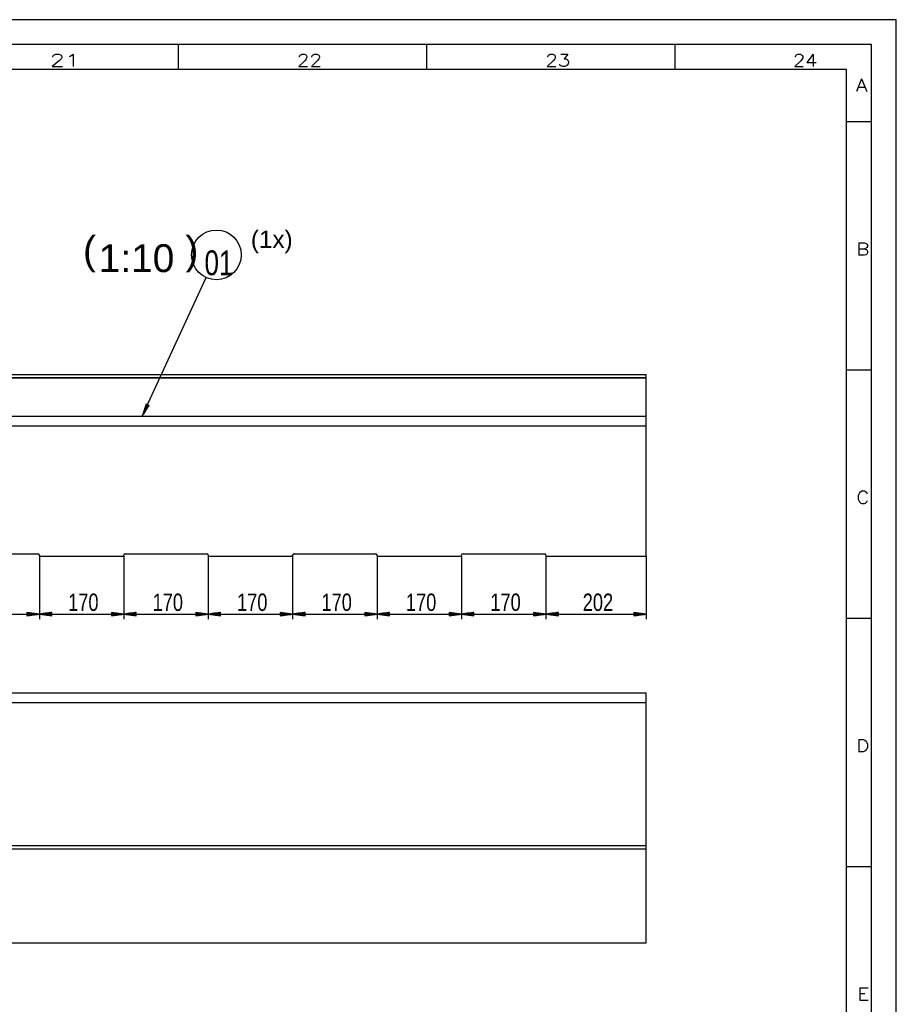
# Model space of a CAD drawing. Header units: millimetres. Extents: x 0 to 1189, y 0 to 841.
# Tile 15 of 15: x 1013 to 1189, y 643 to 841. Entities that reach past the tile are written whole.
import ezdxf

# ---------------------------------------------------------------- set-up
doc = ezdxf.new("R2010")
doc.units = ezdxf.units.MM
doc.layers.add('200', color=7, linetype='Continuous')
doc.styles.add('SEACAD_Arial', font='arial.ttf', dxfattribs={"width": 0.75})
doc.styles.add('SEACAD_simplex_shx', font='simplex.shx', dxfattribs={"width": 0.59})

msp = doc.modelspace()

# ---------------------------------------------------------------- linework, layer by layer
at = {"layer": '200', "color": 7, "linetype": 'Continuous'}
for p, q in [((1189, 841.000061), (594.5, 841.000061)), ((1189, 0), (1189, 841.000061)), ((1184, 836), (594.5, 836)), ((1044.5, 831.000061), (1044.5, 836)), ((1094.5, 831.000061), (1094.5, 836)), ((1144.5, 831.000061), (1144.5, 836)), ((1184, 5), (1184, 836)), ((1179.000122, 831.000061), (594.5, 831.000061)), ((1179.000122, 10), (1179.000122, 831.000061)), ((1179.000122, 820.500061), (1184, 820.500061)), ((1037.20166, 761.16394), (1050.02771, 789.101379)), ((762.867615, 769.5625), (1138.667603, 769.5625)), ((1138.667603, 768.962463), (1138.667603, 769.5625)), ((1179.000122, 770.5), (1184, 770.5)), ((762.867615, 768.962463), (1138.667603, 768.962463)), ((810.255737, 768.894348), (1138.667603, 768.894348)), ((1138.667603, 761.16394), (1138.667603, 768.894348)), ((1138.66765, 768.894322), (1138.66765, 768.962452)), ((1037.945557, 763.573303), (1037.20166, 761.16394)), ((1038.198608, 763.457153), (1037.316406, 761.535828)), ((1038.290894, 763.414795), (1037.408813, 761.493408)), ((1038.152344, 763.478394), (1037.431274, 761.907654)), ((1038.106201, 763.499573), (1037.546143, 762.279602)), ((1038.337036, 763.393555), (1037.615967, 761.822937)), ((1038.060059, 763.520691), (1037.661011, 762.651367)), ((1038.013916, 763.541992), (1037.775757, 763.023315)), ((1038.383179, 763.372375), (1037.82312, 762.152405)), ((1037.967773, 763.56311), (1037.890625, 763.395203)), ((1037.967773, 763.56311), (1037.890625, 763.395203)), ((1038.543823, 763.298645), (1037.945557, 763.573303)), ((1038.429321, 763.351135), (1038.030273, 762.481873)), ((1038.475586, 763.329956), (1038.237427, 762.811401)), ((1037.20166, 761.16394), (1038.543823, 763.298645)), ((1038.521729, 763.308777), (1038.44458, 763.140808)), ((1038.521729, 763.308777), (1038.44458, 763.140808)), ((762.867615, 761.16394), (1138.667603, 761.16394)), ((762.867615, 759.232056), (1138.667603, 759.232056)), ((1138.667603, 732.962402), (1138.667603, 759.232056)), ((999.767578, 733.462402), (1016.167603, 733.462402)), ((1016.46759, 733.162415), (1016.46759, 732.962402)), ((1016.46759, 732.962402), (1016.46759, 720.310547)), ((1016.46759, 732.962402), (1016.46759, 720.310547)), ((1016.46759, 732.962402), (1033.467651, 732.962402)), ((1033.467651, 732.962402), (1033.467651, 733.162415)), ((1033.467651, 732.962402), (1033.467651, 720.310547)), ((1033.467651, 732.962402), (1033.467651, 720.310547)), ((1033.767578, 733.462402), (1050.167725, 733.462402)), ((1050.467651, 733.162415), (1050.467651, 732.962402)), ((1050.467651, 732.962402), (1050.467651, 720.310547)), ((1050.467651, 732.962402), (1050.467651, 720.310547)), ((1050.467651, 732.962402), (1067.467651, 732.962402)), ((1067.467651, 732.962402), (1067.467651, 733.162415)), ((1067.467651, 732.962402), (1067.467651, 720.310547)), ((1067.467651, 732.962402), (1067.467651, 720.310547)), ((1067.7677, 733.462402), (1084.167603, 733.462402)), ((1084.467651, 733.162415), (1084.467651, 732.962402)), ((1084.467651, 732.962402), (1084.467651, 720.310547)), ((1084.467651, 732.962402), (1084.467651, 720.310547)), ((1084.467651, 732.962402), (1101.467651, 732.962402)), ((1101.467651, 732.962402), (1101.467651, 733.162415)), ((1101.467651, 732.962402), (1101.467651, 720.310547)), ((1101.467651, 732.962402), (1101.467651, 720.310547)), ((1101.767578, 733.462402), (1118.167603, 733.462402)), ((1118.467651, 733.162415), (1118.467651, 732.962402)), ((1118.467651, 732.962402), (1118.467651, 720.310547)), ((1118.467651, 732.962402), (1118.467651, 720.310547)), ((1118.467651, 732.962402), (1138.667603, 732.962402)), ((1138.667603, 732.962402), (1138.667603, 720.310547)), ((999.467651, 721.310608), (1016.46759, 721.310608)), ((1016.46759, 721.310608), (1013.96759, 721.639648)), ((1013.96759, 721.639648), (1013.96759, 720.981445)), ((1013.96759, 721.615356), (1014.152405, 721.615356)), ((1013.96759, 721.615356), (1014.152405, 721.615356)), ((1013.96759, 721.564575), (1014.538269, 721.564575)), ((1013.96759, 721.513733), (1014.924194, 721.513733)), ((1013.96759, 721.462952), (1015.310059, 721.462952)), ((1013.96759, 721.412109), (1015.695923, 721.412109)), ((1013.96759, 721.361328), (1016.081787, 721.361328)), ((1013.96759, 720.981445), (1016.46759, 721.310608)), ((1013.96759, 721.310608), (1016.46759, 721.310608)), ((1013.96759, 721.310608), (1016.46759, 721.310608)), ((1013.96759, 721.259705), (1016.081787, 721.259705)), ((1013.96759, 721.208984), (1015.695923, 721.208984)), ((1013.96759, 721.158142), (1015.310059, 721.158142)), ((1013.96759, 721.107361), (1014.924194, 721.107361)), ((1013.96759, 721.05658), (1014.538269, 721.05658)), ((1013.96759, 721.005737), (1014.152405, 721.005737)), ((1013.96759, 721.005737), (1014.152405, 721.005737)), ((1018.967651, 721.639648), (1016.46759, 721.310608)), ((1016.46759, 721.310608), (1033.467651, 721.310608)), ((1016.46759, 721.310608), (1018.967651, 720.981445)), ((1018.967651, 721.310608), (1016.46759, 721.310608)), ((1018.967651, 721.310608), (1016.46759, 721.310608)), ((1018.967651, 721.361328), (1016.853455, 721.361328)), ((1018.967651, 721.259705), (1016.853455, 721.259705)), ((1018.967651, 721.412109), (1017.23938, 721.412109)), ((1018.967651, 721.208984), (1017.23938, 721.208984)), ((1018.967651, 721.462952), (1017.625244, 721.462952)), ((1018.967651, 721.158142), (1017.625244, 721.158142)), ((1018.967651, 721.513733), (1018.011108, 721.513733)), ((1018.967651, 721.107361), (1018.011108, 721.107361)), ((1018.967651, 721.564575), (1018.396973, 721.564575)), ((1018.967651, 721.05658), (1018.396973, 721.05658)), ((1018.967651, 721.615356), (1018.782776, 721.615356)), ((1018.967651, 721.615356), (1018.782776, 721.615356)), ((1018.967651, 721.005737), (1018.782776, 721.005737)), ((1018.967651, 721.005737), (1018.782776, 721.005737)), ((1018.967651, 720.981445), (1018.967651, 721.639648)), ((1033.467651, 721.310608), (1030.967651, 721.639648)), ((1030.967651, 721.639648), (1030.967651, 720.981445)), ((1030.967651, 721.615356), (1031.152466, 721.615356)), ((1030.967651, 721.615356), (1031.152466, 721.615356)), ((1030.967651, 721.564575), (1031.53833, 721.564575)), ((1030.967651, 721.513733), (1031.924194, 721.513733)), ((1030.967651, 721.462952), (1032.310059, 721.462952)), ((1030.967651, 721.412109), (1032.695923, 721.412109)), ((1030.967651, 721.361328), (1033.081787, 721.361328)), ((1030.967651, 720.981445), (1033.467651, 721.310608)), ((1030.967651, 721.310608), (1033.467651, 721.310608)), ((1030.967651, 721.310608), (1033.467651, 721.310608)), ((1030.967651, 721.259705), (1033.081787, 721.259705)), ((1030.967651, 721.208984), (1032.695923, 721.208984)), ((1030.967651, 721.158142), (1032.310059, 721.158142)), ((1030.967651, 721.107361), (1031.924194, 721.107361)), ((1030.967651, 721.05658), (1031.53833, 721.05658)), ((1030.967651, 721.005737), (1031.152466, 721.005737)), ((1030.967651, 721.005737), (1031.152466, 721.005737)), ((1035.967651, 721.639648), (1033.467651, 721.310608)), ((1033.467651, 721.310608), (1050.467651, 721.310608)), ((1033.467651, 721.310608), (1035.967651, 720.981445)), ((1035.967651, 721.310608), (1033.467651, 721.310608)), ((1035.967651, 721.310608), (1033.467651, 721.310608)), ((1035.967651, 721.361328), (1033.853516, 721.361328)), ((1035.967651, 721.259705), (1033.853516, 721.259705)), ((1035.967651, 721.412109), (1034.23938, 721.412109)), ((1035.967651, 721.208984), (1034.23938, 721.208984)), ((1035.967651, 721.462952), (1034.625244, 721.462952)), ((1035.967651, 721.158142), (1034.625244, 721.158142)), ((1035.967651, 721.513733), (1035.011108, 721.513733)), ((1035.967651, 721.107361), (1035.011108, 721.107361)), ((1035.967651, 721.564575), (1035.396973, 721.564575)), ((1035.967651, 721.05658), (1035.396973, 721.05658)), ((1035.967651, 721.615356), (1035.782837, 721.615356)), ((1035.967651, 721.615356), (1035.782837, 721.615356)), ((1035.967651, 721.005737), (1035.782837, 721.005737)), ((1035.967651, 721.005737), (1035.782837, 721.005737)), ((1035.967651, 720.981445), (1035.967651, 721.639648)), ((1050.467651, 721.310608), (1047.967651, 721.639648)), ((1047.967651, 721.639648), (1047.967651, 720.981445)), ((1047.967651, 721.615356), (1048.152466, 721.615356)), ((1047.967651, 721.615356), (1048.152466, 721.615356)), ((1047.967651, 721.564575), (1048.53833, 721.564575)), ((1047.967651, 721.513733), (1048.924194, 721.513733)), ((1047.967651, 721.462952), (1049.310059, 721.462952)), ((1047.967651, 721.412109), (1049.695923, 721.412109)), ((1047.967651, 721.361328), (1050.081787, 721.361328)), ((1047.967651, 720.981445), (1050.467651, 721.310608)), ((1047.967651, 721.310608), (1050.467651, 721.310608)), ((1047.967651, 721.310608), (1050.467651, 721.310608)), ((1047.967651, 721.259705), (1050.081787, 721.259705)), ((1047.967651, 721.208984), (1049.695923, 721.208984)), ((1047.967651, 721.158142), (1049.310059, 721.158142)), ((1047.967651, 721.107361), (1048.924194, 721.107361)), ((1047.967651, 721.05658), (1048.53833, 721.05658)), ((1047.967651, 721.005737), (1048.152466, 721.005737)), ((1047.967651, 721.005737), (1048.152466, 721.005737)), ((1052.967651, 721.639648), (1050.467651, 721.310608)), ((1050.467651, 721.310608), (1067.467651, 721.310608)), ((1050.467651, 721.310608), (1052.967651, 720.981445)), ((1052.967651, 721.310608), (1050.467651, 721.310608)), ((1052.967651, 721.310608), (1050.467651, 721.310608)), ((1052.967651, 721.361328), (1050.853516, 721.361328)), ((1052.967651, 721.259705), (1050.853516, 721.259705)), ((1052.967651, 721.412109), (1051.23938, 721.412109)), ((1052.967651, 721.208984), (1051.23938, 721.208984)), ((1052.967651, 721.462952), (1051.625244, 721.462952)), ((1052.967651, 721.158142), (1051.625244, 721.158142)), ((1052.967651, 721.513733), (1052.011108, 721.513733)), ((1052.967651, 721.107361), (1052.011108, 721.107361)), ((1052.967651, 721.564575), (1052.396973, 721.564575)), ((1052.967651, 721.05658), (1052.396973, 721.05658)), ((1052.967651, 721.615356), (1052.782837, 721.615356)), ((1052.967651, 721.615356), (1052.782837, 721.615356)), ((1052.967651, 721.005737), (1052.782837, 721.005737)), ((1052.967651, 721.005737), (1052.782837, 721.005737)), ((1052.967651, 720.981445), (1052.967651, 721.639648)), ((1067.467651, 721.310608), (1064.967651, 721.639648)), ((1064.967651, 721.639648), (1064.967651, 720.981445)), ((1064.967651, 721.615356), (1065.152466, 721.615356)), ((1064.967651, 721.615356), (1065.152466, 721.615356)), ((1064.967651, 721.564575), (1065.53833, 721.564575)), ((1064.967651, 721.513733), (1065.924194, 721.513733)), ((1064.967651, 721.462952), (1066.310059, 721.462952)), ((1064.967651, 721.412109), (1066.695923, 721.412109)), ((1064.967651, 721.361328), (1067.081787, 721.361328)), ((1064.967651, 720.981445), (1067.467651, 721.310608)), ((1064.967651, 721.310608), (1067.467651, 721.310608)), ((1064.967651, 721.310608), (1067.467651, 721.310608)), ((1064.967651, 721.259705), (1067.081787, 721.259705)), ((1064.967651, 721.208984), (1066.695923, 721.208984)), ((1064.967651, 721.158142), (1066.310059, 721.158142)), ((1064.967651, 721.107361), (1065.924194, 721.107361)), ((1064.967651, 721.05658), (1065.53833, 721.05658)), ((1064.967651, 721.005737), (1065.152466, 721.005737)), ((1064.967651, 721.005737), (1065.152466, 721.005737)), ((1069.967651, 721.639648), (1067.467651, 721.310608)), ((1067.467651, 721.310608), (1084.467651, 721.310608)), ((1067.467651, 721.310608), (1069.967651, 720.981445)), ((1069.967651, 721.310608), (1067.467651, 721.310608)), ((1069.967651, 721.310608), (1067.467651, 721.310608)), ((1069.967651, 721.361328), (1067.853516, 721.361328)), ((1069.967651, 721.259705), (1067.853516, 721.259705)), ((1069.967651, 721.412109), (1068.23938, 721.412109)), ((1069.967651, 721.208984), (1068.23938, 721.208984)), ((1069.967651, 721.462952), (1068.625244, 721.462952)), ((1069.967651, 721.158142), (1068.625244, 721.158142)), ((1069.967651, 721.513733), (1069.011108, 721.513733)), ((1069.967651, 721.107361), (1069.011108, 721.107361)), ((1069.967651, 721.564575), (1069.396973, 721.564575)), ((1069.967651, 721.05658), (1069.396973, 721.05658)), ((1069.967651, 721.615356), (1069.782837, 721.615356)), ((1069.967651, 721.615356), (1069.782837, 721.615356)), ((1069.967651, 721.005737), (1069.782837, 721.005737)), ((1069.967651, 721.005737), (1069.782837, 721.005737)), ((1069.967651, 720.981445), (1069.967651, 721.639648)), ((1084.467651, 721.310608), (1081.967651, 721.639648)), ((1081.967651, 721.639648), (1081.967651, 720.981445)), ((1081.967651, 721.615356), (1082.152466, 721.615356)), ((1081.967651, 721.615356), (1082.152466, 721.615356)), ((1081.967651, 721.564575), (1082.53833, 721.564575)), ((1081.967651, 721.513733), (1082.924194, 721.513733)), ((1081.967651, 721.462952), (1083.310059, 721.462952)), ((1081.967651, 721.412109), (1083.695923, 721.412109)), ((1081.967651, 721.361328), (1084.081787, 721.361328)), ((1081.967651, 720.981445), (1084.467651, 721.310608)), ((1081.967651, 721.310608), (1084.467651, 721.310608)), ((1081.967651, 721.310608), (1084.467651, 721.310608)), ((1081.967651, 721.259705), (1084.081787, 721.259705)), ((1081.967651, 721.208984), (1083.695923, 721.208984)), ((1081.967651, 721.158142), (1083.310059, 721.158142)), ((1081.967651, 721.107361), (1082.924194, 721.107361)), ((1081.967651, 721.05658), (1082.53833, 721.05658)), ((1081.967651, 721.005737), (1082.152466, 721.005737)), ((1081.967651, 721.005737), (1082.152466, 721.005737)), ((1086.967651, 721.639648), (1084.467651, 721.310608)), ((1084.467651, 721.310608), (1101.467651, 721.310608)), ((1084.467651, 721.310608), (1086.967651, 720.981445)), ((1086.967651, 721.310608), (1084.467651, 721.310608)), ((1086.967651, 721.310608), (1084.467651, 721.310608)), ((1086.967651, 721.361328), (1084.853516, 721.361328)), ((1086.967651, 721.259705), (1084.853516, 721.259705)), ((1086.967651, 721.412109), (1085.23938, 721.412109)), ((1086.967651, 721.208984), (1085.23938, 721.208984)), ((1086.967651, 721.462952), (1085.625244, 721.462952)), ((1086.967651, 721.158142), (1085.625244, 721.158142)), ((1086.967651, 721.513733), (1086.011108, 721.513733)), ((1086.967651, 721.107361), (1086.011108, 721.107361)), ((1086.967651, 721.564575), (1086.396973, 721.564575)), ((1086.967651, 721.05658), (1086.396973, 721.05658)), ((1086.967651, 721.615356), (1086.782837, 721.615356)), ((1086.967651, 721.615356), (1086.782837, 721.615356)), ((1086.967651, 721.005737), (1086.782837, 721.005737)), ((1086.967651, 721.005737), (1086.782837, 721.005737)), ((1086.967651, 720.981445), (1086.967651, 721.639648)), ((1101.467651, 721.310608), (1098.967651, 721.639648)), ((1098.967651, 721.639648), (1098.967651, 720.981445)), ((1098.967651, 721.615356), (1099.152466, 721.615356)), ((1098.967651, 721.615356), (1099.152466, 721.615356)), ((1098.967651, 721.564575), (1099.53833, 721.564575)), ((1098.967651, 721.513733), (1099.924194, 721.513733)), ((1098.967651, 721.462952), (1100.310059, 721.462952)), ((1098.967651, 721.412109), (1100.695923, 721.412109)), ((1098.967651, 721.361328), (1101.081787, 721.361328)), ((1098.967651, 720.981445), (1101.467651, 721.310608)), ((1098.967651, 721.310608), (1101.467651, 721.310608)), ((1098.967651, 721.310608), (1101.467651, 721.310608)), ((1098.967651, 721.259705), (1101.081787, 721.259705)), ((1098.967651, 721.208984), (1100.695923, 721.208984)), ((1098.967651, 721.158142), (1100.310059, 721.158142)), ((1098.967651, 721.107361), (1099.924194, 721.107361)), ((1098.967651, 721.05658), (1099.53833, 721.05658)), ((1098.967651, 721.005737), (1099.152466, 721.005737)), ((1098.967651, 721.005737), (1099.152466, 721.005737)), ((1103.967651, 721.639648), (1101.467651, 721.310608)), ((1101.467651, 721.310608), (1118.467651, 721.310608)), ((1101.467651, 721.310608), (1103.967651, 720.981445)), ((1103.967651, 721.310608), (1101.467651, 721.310608)), ((1103.967651, 721.310608), (1101.467651, 721.310608)), ((1103.967651, 721.361328), (1101.853516, 721.361328)), ((1103.967651, 721.259705), (1101.853516, 721.259705)), ((1103.967651, 721.412109), (1102.23938, 721.412109)), ((1103.967651, 721.208984), (1102.23938, 721.208984)), ((1103.967651, 721.462952), (1102.625244, 721.462952)), ((1103.967651, 721.158142), (1102.625244, 721.158142)), ((1103.967651, 721.513733), (1103.011108, 721.513733)), ((1103.967651, 721.107361), (1103.011108, 721.107361)), ((1103.967651, 721.564575), (1103.396973, 721.564575)), ((1103.967651, 721.05658), (1103.396973, 721.05658)), ((1103.967651, 721.615356), (1103.782837, 721.615356)), ((1103.967651, 721.615356), (1103.782837, 721.615356)), ((1103.967651, 721.005737), (1103.782837, 721.005737)), ((1103.967651, 721.005737), (1103.782837, 721.005737)), ((1103.967651, 720.981445), (1103.967651, 721.639648)), ((1118.467651, 721.310608), (1115.967651, 721.639648)), ((1115.967651, 721.639648), (1115.967651, 720.981445)), ((1115.967651, 721.615356), (1116.152466, 721.615356)), ((1115.967651, 721.615356), (1116.152466, 721.615356)), ((1115.967651, 721.564575), (1116.53833, 721.564575)), ((1115.967651, 721.513733), (1116.924194, 721.513733)), ((1115.967651, 721.462952), (1117.310059, 721.462952)), ((1115.967651, 721.412109), (1117.695923, 721.412109)), ((1115.967651, 721.361328), (1118.081787, 721.361328)), ((1115.967651, 720.981445), (1118.467651, 721.310608)), ((1115.967651, 721.310608), (1118.467651, 721.310608)), ((1115.967651, 721.310608), (1118.467651, 721.310608)), ((1115.967651, 721.259705), (1118.081787, 721.259705)), ((1115.967651, 721.208984), (1117.695923, 721.208984)), ((1115.967651, 721.158142), (1117.310059, 721.158142)), ((1115.967651, 721.107361), (1116.924194, 721.107361)), ((1115.967651, 721.05658), (1116.53833, 721.05658)), ((1115.967651, 721.005737), (1116.152466, 721.005737)), ((1115.967651, 721.005737), (1116.152466, 721.005737)), ((1120.967651, 721.639648), (1118.467651, 721.310608)), ((1118.467651, 721.310608), (1138.667603, 721.310608)), ((1118.467651, 721.310608), (1120.967651, 720.981445)), ((1120.967651, 721.310608), (1118.467651, 721.310608)), ((1120.967651, 721.310608), (1118.467651, 721.310608)), ((1120.967651, 721.361328), (1118.853516, 721.361328)), ((1120.967651, 721.259705), (1118.853516, 721.259705)), ((1120.967651, 721.412109), (1119.23938, 721.412109)), ((1120.967651, 721.208984), (1119.23938, 721.208984)), ((1120.967651, 721.462952), (1119.625244, 721.462952)), ((1120.967651, 721.158142), (1119.625244, 721.158142)), ((1120.967651, 721.513733), (1120.011108, 721.513733)), ((1120.967651, 721.107361), (1120.011108, 721.107361)), ((1120.967651, 721.564575), (1120.396973, 721.564575)), ((1120.967651, 721.05658), (1120.396973, 721.05658)), ((1120.967651, 721.615356), (1120.782837, 721.615356)), ((1120.967651, 721.615356), (1120.782837, 721.615356)), ((1120.967651, 721.005737), (1120.782837, 721.005737)), ((1120.967651, 721.005737), (1120.782837, 721.005737)), ((1120.967651, 720.981445), (1120.967651, 721.639648)), ((1138.667603, 721.310608), (1136.167725, 721.639648)), ((1136.167725, 721.639648), (1136.167725, 720.981445)), ((1136.167725, 721.615356), (1136.352417, 721.615356)), ((1136.167725, 721.615356), (1136.352417, 721.615356)), ((1136.167725, 721.564575), (1136.738281, 721.564575)), ((1136.167725, 721.513733), (1137.124268, 721.513733)), ((1136.167725, 721.462952), (1137.51001, 721.462952)), ((1136.167725, 721.412109), (1137.895874, 721.412109)), ((1136.167725, 721.361328), (1138.281738, 721.361328)), ((1136.167725, 720.981445), (1138.667603, 721.310608)), ((1136.167725, 721.310608), (1138.667603, 721.310608)), ((1136.167725, 721.310608), (1138.667603, 721.310608)), ((1136.167725, 721.259705), (1138.281738, 721.259705)), ((1136.167725, 721.208984), (1137.895874, 721.208984)), ((1136.167725, 721.158142), (1137.51001, 721.158142)), ((1136.167725, 721.107361), (1137.124268, 721.107361)), ((1136.167725, 721.05658), (1136.738281, 721.05658)), ((1136.167725, 721.005737), (1136.352417, 721.005737)), ((1136.167725, 721.005737), (1136.352417, 721.005737)), ((1179.000122, 720.500061), (1184, 720.500061)), ((762.867615, 705.467651), (1138.667603, 705.467651)), ((762.867615, 703.540588), (1138.667603, 703.540588)), ((1138.667603, 674.690613), (1138.667603, 703.540588)), ((810.443848, 674.690613), (1138.667603, 674.690613)), ((1138.66765, 674.017671), (1138.66765, 674.690622)), ((809.447449, 674.0177), (1138.667603, 674.0177)), ((1138.667603, 655.117676), (1138.667603, 674.0177)), ((1179.000122, 670.500061), (1184, 670.500061)), ((762.867615, 655.117676), (1138.667603, 655.117676))]:
    msp.add_line(p, q, dxfattribs=at)
msp.add_circle((1052.113892, 793.645447), 5, dxfattribs=at)
for centre, start, end in [((1016.167603, 733.162415), 0, 90), ((1033.767578, 733.162415), 90, 180), ((1050.167725, 733.162415), 0, 90), ((1067.7677, 733.162415), 90, 180), ((1084.167603, 733.162415), 0, 90), ((1101.767578, 733.162415), 90, 180), ((1118.167603, 733.162415), 0, 90)]:
    msp.add_arc(centre, 0.3, start, end, dxfattribs=at)
for points, knots in [([(1138.66765, 759.232069), (1138.66765, 759.875007), (1138.66765, 760.895058), (1138.66765, 761.163941)], [0, 0, 0.3328054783, 0.860817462, 1, 1]), ([(1138.66765, 703.540583), (1138.66765, 704.93039), (1138.66765, 705.467659)], [0, 0, 0.7211996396, 1, 1])]:
    msp.add_open_spline(points, degree=1, knots=knots, dxfattribs=at)

# ---------------------------------------------------------------- texts
at = {"layer": '200', "attachment_point": 7}
for s, insert, char_height, width, style in [('{\\fsimplex|b0||i0||c0|p34;\\C7;\\H2.5;\\W1.407;21}', (1018.597405, 831.570982), 2.5, 7.61575574, 'SEACAD_simplex_shx'), ('{\\fsimplex|b0||i0||c0|p34;\\C7;\\H2.5;\\W1.179;22}', (1068.323906, 831.570982), 2.5, 7.24538537, 'SEACAD_simplex_shx'), ('{\\fsimplex|b0||i0||c0|p34;\\C7;\\H2.5;\\W1.179;23}', (1118.323906, 831.570982), 2.5, 7.24538537, 'SEACAD_simplex_shx'), ('{\\fsimplex|b0||i0||c0|p34;\\C7;\\H2.5;\\W1.148;24}', (1168.18731, 831.555259), 2.5, 7.28775085, 'SEACAD_simplex_shx'), ('{\\fsimplex|b0||i0||c0|p34;\\C7;\\H2.5;\\W1.216;A}', (1180.831719, 826.570921), 2.5, 5.02316315, 'SEACAD_simplex_shx'), ('{\\fsimplex|b0||i0||c0|p34;\\C7;\\H2.5;\\W1.148;B}', (1180.968437, 793.555198), 2.5, 5.30661877, 'SEACAD_simplex_shx'), ('{\\fArial|b0||i0||c0|p34;\\C7;\\H5.;\\W0.75;01}', (1049.715317, 789.47756), 5, 5.65218391, 'SEACAD_Arial'), ('{\\fsimplex|b0||i0||c0|p34;\\C7;\\H2.5;\\W1.148;C}', (1180.968437, 743.555259), 2.5, 5.30661877, 'SEACAD_simplex_shx'), ('{\\fArial|b0||i0||c0|p34;\\C7;\\H3.5;\\W0.75;170}', (1022.268874, 721.893066), 3.5, 5.93479261, 'SEACAD_Arial'), ('{\\fArial|b0||i0||c0|p34;\\C7;\\H3.5;\\W0.75;170}', (1039.268996, 721.893066), 3.5, 5.93479261, 'SEACAD_Arial'), ('{\\fArial|b0||i0||c0|p34;\\C7;\\H3.5;\\W0.75;170}', (1056.268874, 721.893066), 3.5, 5.93479261, 'SEACAD_Arial'), ('{\\fArial|b0||i0||c0|p34;\\C7;\\H3.5;\\W0.75;170}', (1073.268874, 721.893066), 3.5, 5.93479261, 'SEACAD_Arial'), ('{\\fArial|b0||i0||c0|p34;\\C7;\\H3.5;\\W0.75;170}', (1090.268996, 721.893066), 3.5, 5.93479261, 'SEACAD_Arial'), ('{\\fArial|b0||i0||c0|p34;\\C7;\\H3.5;\\W0.75;170}', (1107.268874, 721.893066), 3.5, 5.93479261, 'SEACAD_Arial'), ('{\\fArial|b0||i0||c0|p34;\\C7;\\H3.5;\\W0.75;202}', (1125.86885, 721.893066), 3.5, 5.93479261, 'SEACAD_Arial'), ('{\\fsimplex|b0||i0||c0|p34;\\C7;\\H2.5;\\W1.148;D}', (1180.968437, 693.555198), 2.5, 4.78775085, 'SEACAD_simplex_shx'), ('{\\fsimplex|b0||i0||c0|p34;\\C7;\\H2.5;\\W1.216;E}', (1181.105156, 643.570921), 2.5, 4.60649648, 'SEACAD_simplex_shx')]:
    msp.add_mtext(s, dxfattribs=dict(at, insert=insert, char_height=char_height, width=width, style=style))
for s, insert, char_height, width in [('{\\fArial|b0||i0||c0|p34;\\C7;\\H3.500001;\\W1.;(1x)}', (1059.049392, 793.977905), 3.500001, 8.29349063), ('{\\fArial|b0||i0||c0|p34;\\C7;\\H5.600001;\\W1.;(}', (1025.25493, 790.095476), 5.600001, 2.5565322), ('{\\fArial|b0||i0||c0|p34;\\C7;\\H5.600001;\\W1.;1:10}', (1028.420091, 790.095476), 5.600001, 15.33914317), ('{\\fArial|b0||i0||c0|p34;\\C7;\\H5.600001;\\W1.;)}', (1045.886278, 790.095476), 5.600001, 2.5565322)]:
    msp.add_mtext(s, dxfattribs=dict(at, insert=insert, char_height=char_height, width=width))

doc.saveas('drawing.dxf')
